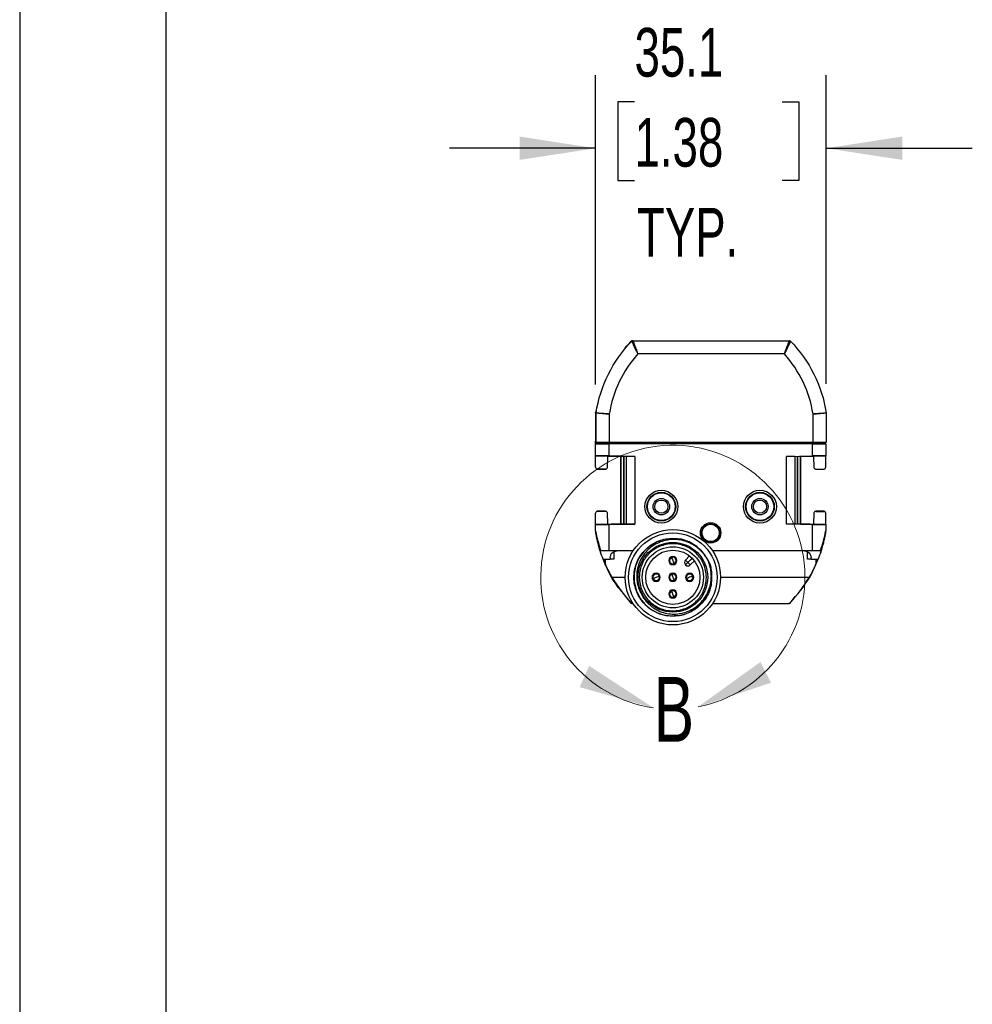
# Model space of a CAD drawing. Header units: millimetres. Extents: x 0 to 1083, y 0 to 756.
# Tile 4 of 10: x 0 to 145, y 269 to 419. Entities that reach past the tile are written whole.
import ezdxf

# ---------------------------------------------------------------- set-up
doc = ezdxf.new("R2010")
doc.units = ezdxf.units.MM
doc.header["$LTSCALE"] = 3.5
doc.layers.add('DIMENSIONS', color=140, linetype='Continuous', lineweight=25)
doc.layers.add('TEXT', color=140, linetype='Continuous', lineweight=25)
doc.styles.add('SLDTEXTSTYLE0', font='TXT', dxfattribs={"width": 0.7})
doc.dimstyles.new('SLDDIMSTYLE3', dxfattribs={"dimtxt": 7.553027, "dimasz": 11.557, "dimexe": 0, "dimexo": 0.0625, "dimgap": 1.888257, "dimtad": 0, "dimtih": 1, "dimtoh": 1, "dimrnd": 1e-09, "dimzin": 12, "dimdsep": 46, "dimtxsty": 'SLDTEXTSTYLE0', "dimsah": 1, "dimcen": 0.09, "dimadec": 0, "dimazin": 3, "dimtfac": 1, "dimtmove": 0, "dimatfit": 0, "dimfxl": 0, "dimfrac": 2, "dimtolj": 1, "dimtzin": 12, "dimarcsym": 0})

# ---------------------------------------------------------------- blocks, each defined once
blk = doc.blocks.new('_D_6')
at = {"layer": 'DIMENSIONS'}
for p, q in [((87.61, 363.38), (87.61, 410.44)), ((122.69, 363.46), (122.69, 410.44)), ((93.54, 406.39), (91.01, 406.39)), ((91.01, 406.39), (91.01, 394.39)), ((115.99, 406.39), (118.53, 406.39)), ((118.53, 406.39), (118.53, 394.39)), ((87.61, 399.32), (65.39, 399.32)), ((122.69, 399.32), (144.92, 399.32)), ((91.01, 394.39), (93.54, 394.39)), ((118.53, 394.39), (115.99, 394.39))]:
    blk.add_line(p, q, dxfattribs=at)
for points in [[(87.61, 399.32), (76.06, 401.1), (76.06, 397.55)], [(122.69, 399.32), (134.25, 397.55), (134.25, 401.1)]]:
    blk.add_solid(points, dxfattribs=at)
at = {"layer": 'DIMENSIONS', "char_height": 7.408, "attachment_point": 1, "style": 'SLDTEXTSTYLE0'}
for s, insert in [('35.1', (93.54, 417.63)), ('1.38', (93.54, 403.93)), ('TYP.', (93.91, 390.24))]:
    blk.add_mtext(s, dxfattribs=dict(at, insert=insert))

msp = doc.modelspace()

# ---------------------------------------------------------------- linework, layer by layer
at = {"color": 7, "linetype": 'Continuous'}
msp.add_line((0.009, 755.659), (0.009, 0.009), dxfattribs=at)
for p, q in [((92.139, 368.917), (92.095, 368.917)), ((93.297, 370.035), (93.269, 370.035)), ((93.297, 370.035), (117.087, 370.035)), ((116.328, 368.035), (94.056, 368.035)), ((87.614, 359.015), (87.614, 358.934)), ((87.692, 358.936), (87.614, 358.934)), ((87.614, 358.934), (87.614, 354.731)), ((87.654, 359.285), (87.655, 359.285)), ((87.692, 354.529), (87.692, 359.016)), ((89.692, 358.88), (89.692, 354.52)), ((120.692, 354.52), (120.692, 358.88)), ((122.692, 359.016), (122.692, 354.529)), ((87.614, 354.731), (87.692, 354.733)), ((87.692, 354.58), (87.614, 354.578)), ((87.614, 354.352), (87.614, 354.578)), ((88.895, 354.374), (87.614, 354.352)), ((87.614, 352.497), (87.614, 354.352)), ((90.777, 354.403), (88.894, 354.37)), ((89.614, 354.352), (92.09, 354.395)), ((89.614, 354.352), (89.614, 352.497)), ((120.692, 354.52), (89.692, 354.52)), ((92.09, 354.395), (90.777, 354.403)), ((90.777, 354.403), (119.452, 354.403)), ((92.09, 354.395), (118.139, 354.395)), ((119.452, 354.403), (118.139, 354.395)), ((118.139, 354.395), (120.614, 354.352)), ((121.334, 354.37), (119.452, 354.403)), ((120.614, 352.497), (120.614, 354.352)), ((122.614, 354.352), (121.334, 354.374)), ((122.614, 354.352), (122.614, 352.497)), ((87.614, 352.497), (92.314, 352.415)), ((87.614, 352.497), (87.614, 352.443)), ((89.364, 352.41), (87.614, 352.443)), ((87.614, 350.766), (87.614, 352.443)), ((89.364, 352.466), (89.364, 352.41)), ((89.364, 352.41), (89.364, 352.41)), ((89.364, 352.41), (89.464, 352.408)), ((89.399, 350.744), (89.464, 352.408)), ((89.464, 352.408), (89.464, 352.43)), ((91.461, 352.43), (89.464, 352.43)), ((93.564, 352.428), (89.614, 352.497)), ((91.46, 342.139), (91.46, 352.43)), ((91.489, 342.14), (91.489, 352.429)), ((91.841, 352.423), (91.841, 342.146)), ((91.963, 342.148), (91.963, 352.421)), ((93.564, 352.428), (92.314, 352.415)), ((92.314, 342.154), (92.314, 352.415)), ((93.564, 352.428), (93.564, 342.141)), ((116.664, 352.428), (120.614, 352.497)), ((117.914, 352.415), (116.664, 352.428)), ((116.664, 342.141), (116.664, 352.428)), ((117.914, 352.415), (122.614, 352.497)), ((117.914, 352.415), (117.914, 342.154)), ((118.266, 352.421), (118.266, 342.148)), ((118.388, 342.146), (118.388, 352.423)), ((118.739, 352.429), (118.739, 342.14)), ((120.764, 352.43), (118.768, 352.43)), ((118.769, 352.43), (118.769, 342.139)), ((120.764, 352.408), (120.764, 352.43)), ((120.864, 352.41), (120.764, 352.408)), ((120.764, 352.408), (120.83, 350.744)), ((120.864, 352.466), (120.864, 352.41)), ((122.614, 352.443), (120.864, 352.41)), ((120.864, 352.41), (120.864, 352.41)), ((122.614, 352.497), (122.614, 352.443)), ((122.614, 350.766), (122.614, 352.443)), ((89.135, 350.503), (87.86, 350.526)), ((87.864, 350.485), (89.114, 350.485)), ((121.094, 350.503), (122.369, 350.526)), ((121.114, 350.485), (122.364, 350.485)), ((87.614, 342.126), (87.614, 343.803)), ((89.135, 344.066), (87.86, 344.044)), ((89.114, 344.085), (87.864, 344.085)), ((89.464, 342.162), (89.399, 343.826)), ((120.83, 343.826), (120.764, 342.162)), ((121.094, 344.066), (122.369, 344.044)), ((122.364, 344.085), (121.114, 344.085)), ((122.614, 342.126), (122.614, 343.803)), ((87.614, 342.126), (89.364, 342.16)), ((92.314, 342.154), (87.614, 342.072)), ((87.614, 342.072), (87.614, 342.126)), ((87.614, 341.054), (87.614, 342.072)), ((89.364, 342.16), (89.464, 342.162)), ((89.364, 342.16), (89.364, 342.16)), ((89.364, 342.103), (89.364, 342.16)), ((89.464, 342.162), (89.464, 342.139)), ((89.464, 342.139), (91.461, 342.139)), ((89.614, 342.072), (93.564, 342.141)), ((89.614, 342.072), (89.614, 338.035)), ((93.564, 342.141), (92.314, 342.154)), ((117.914, 342.154), (116.664, 342.141)), ((120.614, 342.072), (116.664, 342.141)), ((122.614, 342.072), (117.914, 342.154)), ((118.767, 342.139), (120.764, 342.139)), ((120.614, 338.035), (120.614, 342.072)), ((120.864, 342.16), (120.764, 342.162)), ((120.764, 342.162), (120.764, 342.139)), ((120.864, 342.16), (122.614, 342.126)), ((120.864, 342.103), (120.864, 342.16)), ((120.864, 342.16), (120.864, 342.16)), ((122.614, 342.072), (122.614, 342.126)), ((122.614, 342.072), (122.614, 341.054)), ((87.617, 341.016), (87.617, 341.016)), ((87.617, 341.015), (87.617, 341.015)), ((87.617, 341.015), (87.617, 341.015)), ((87.617, 341.015), (87.617, 341.015)), ((122.611, 341.016), (122.611, 341.016)), ((122.611, 341.015), (122.611, 341.015)), ((122.616, 341.054), (122.623, 341.088)), ((89.614, 338.035), (88.436, 338.035)), ((93.318, 338.035), (89.614, 338.035)), ((90.374, 337.914), (90.364, 336.785)), ((101.274, 336.651), (101.906, 337.283)), ((120.614, 338.035), (105.411, 338.035)), ((119.864, 336.785), (119.855, 337.914)), ((121.793, 338.035), (120.614, 338.035)), ((88.765, 336.785), (89.838, 336.785)), ((89.026, 336.248), (88.81, 336.785)), ((89.121, 336.041), (89.114, 336.785)), ((89.84, 337.043), (89.838, 336.785)), ((90.364, 336.785), (89.838, 336.785)), ((98.787, 336.819), (98.902, 336.771)), ((99.826, 336.389), (99.942, 336.341)), ((101.274, 336.651), (101.627, 336.297)), ((101.274, 335.944), (101.627, 336.297)), ((101.274, 335.944), (101.309, 335.908)), ((101.309, 335.908), (101.662, 336.262)), ((101.627, 336.297), (102.281, 336.951)), ((101.627, 336.297), (101.662, 336.262)), ((101.662, 336.262), (102.316, 336.916)), ((101.662, 336.262), (102.016, 335.908)), ((102.016, 335.908), (102.644, 336.536)), ((120.391, 336.785), (119.864, 336.785)), ((120.391, 336.785), (120.388, 337.043)), ((120.391, 336.785), (121.464, 336.785)), ((121.114, 336.785), (121.108, 336.041)), ((121.202, 336.25), (121.418, 336.785)), ((93.514, 334.96), (93.589, 335.244)), ((97.01, 334.497), (97.058, 334.612)), ((98.787, 334.274), (98.902, 334.226)), ((102.149, 334.612), (102.101, 334.497)), ((90.098, 334.035), (92.114, 334.035)), ((96.58, 333.457), (96.628, 333.573)), ((99.826, 333.843), (99.942, 333.796)), ((101.719, 333.573), (101.671, 333.457)), ((106.614, 334.035), (120.131, 334.035)), ((98.902, 331.68), (98.787, 331.728)), ((99.942, 331.25), (99.826, 331.298)), ((93.04, 330.11), (92.229, 331.085)), ((93.041, 330.11), (92.26, 331.077)), ((93.04, 330.11), (93.041, 330.11)), ((93.041, 330.11), (93.041, 330.11)), ((93.22, 330.035), (93.318, 330.035)), ((93.22, 330.035), (93.22, 330.035)), ((105.411, 330.035), (117.009, 330.035)), ((105.428, 330.06), (116.878, 330.06)), ((117.024, 330.035), (117.024, 330.035)), ((117.188, 330.11), (117.994, 331.126)), ((117.188, 330.11), (117.842, 330.894)), ((117.188, 330.11), (117.188, 330.11)), ((117.188, 330.11), (117.188, 330.11))]:
    msp.add_line(p, q)
at = {"flags": 128}
for points in [[(87.617, 341.016), (87.617, 341.016), (87.617, 341.016)], [(104.271, 337.195), (104.002, 337.722), (103.017, 338.697), (101.842, 339.413), (100.674, 339.811), (99.386, 339.959), (97.989, 339.795), (96.841, 339.391), (95.935, 338.863), (94.929, 337.964), (94.203, 336.94), (93.693, 335.735), (93.47, 334.617), (93.482, 333.327), (93.812, 331.975), (94.411, 330.792), (95.129, 329.894), (96.075, 329.107), (97.312, 328.479), (98.498, 328.177), (100.648, 328.251), (101.107, 328.372), (102.174, 328.821), (103.204, 329.529), (104.003, 330.353), (104.745, 331.553), (105.157, 332.799), (105.285, 333.952), (105.162, 335.246), (104.765, 336.471), (104.765, 336.471)], [(122.016, 338.386), (122.036, 338.452), (122.056, 338.523)]]:
    msp.add_lwpolyline(points, dxfattribs=at)
for centre, radius in [((97.614, 344.785), 2.5), ((97.614, 344.785), 2.185), ((97.614, 344.785), 2.098), ((112.614, 344.785), 2.5), ((112.614, 344.785), 2.185), ((112.614, 344.785), 2.098), ((97.614, 344.785), 1.25), ((97.614, 344.785), 1.007), ((112.614, 344.785), 1.25), ((112.614, 344.785), 1.006), ((105.114, 340.785), 1.55), ((105.114, 340.785), 1.37), ((105.114, 340.785), 1.314), ((99.364, 334.035), 7.25), ((99.364, 334.035), 6.75), ((99.364, 334.035), 5.3), ((99.364, 334.035), 4.65), ((99.364, 334.035), 4.125)]:
    msp.add_circle(centre, radius)
for centre, radius, start, end in [((93.269, 369.785), 0.25, 90, 135.58877), ((93.297, 369.785), 0.25, 90, 135.76896), ((117.087, 369.785), 0.25, 44.23104, 90), ((107.445, 356.034), 17.98, 138.13043, 170.89124), ((102.938, 356.034), 17.98, 9.10876, 41.86957), ((87.864, 359.015), 0.25, 171.11111, 180), ((87.942, 359.016), 0.25, 171.35095, 180), ((99.364, 336.58), 0.625, 337.52267, 157.52267), ((89.621, 336.046), 0.5, 180.5, 204.41421), ((107.377, 344.106), 20, 204.41421, 210.23553), ((99.364, 336.58), 0.625, 157.52267, 337.52267), ((99.364, 336.58), 0.5, 157.52267, 292.52267), ((99.364, 336.58), 0.5, 112.52267, 157.52267), ((99.364, 336.58), 0.5, 337.52267, 112.52267), ((99.364, 336.58), 0.5, 292.52267, 337.52267), ((101.627, 336.297), 0.5, 135, 225), ((101.662, 336.262), 0.5, 225, 315), ((102.852, 344.106), 20, 329.76447, 335.58579), ((120.608, 336.046), 0.5, 335.58579, 359.5), ((96.819, 334.035), 0.625, 67.52267, 247.52267), ((96.819, 334.035), 0.5, 67.52267, 202.52267), ((96.819, 334.035), 0.625, 247.52267, 67.52267), ((96.819, 334.035), 0.5, 247.52267, 22.52267), ((96.819, 334.035), 0.5, 22.52267, 67.52267), ((99.364, 334.035), 0.625, 157.52267, 337.52267), ((99.364, 334.035), 0.625, 337.52267, 157.52267), ((99.364, 334.035), 0.5, 157.52267, 292.52267), ((99.364, 334.035), 0.5, 112.52267, 157.52267), ((99.364, 334.035), 0.5, 337.52267, 112.52267), ((101.91, 334.035), 0.625, 67.52267, 247.52267), ((101.91, 334.035), 0.5, 67.52267, 202.52267), ((101.91, 334.035), 0.625, 247.52267, 67.52267), ((101.91, 334.035), 0.5, 247.52267, 22.52267), ((101.91, 334.035), 0.5, 22.52267, 67.52267), ((107.377, 344.106), 20, 210.23553, 224.00114), ((96.819, 334.035), 0.5, 202.52267, 247.52267), ((99.364, 334.035), 0.5, 292.52267, 337.52267), ((101.91, 334.035), 0.5, 202.52267, 247.52267), ((102.852, 344.106), 20, 315.99886, 329.76447), ((99.364, 331.489), 0.625, 157.52267, 337.52267), ((99.364, 331.489), 0.625, 337.52267, 157.52267), ((99.364, 331.489), 0.5, 157.52267, 292.52267), ((99.364, 331.489), 0.5, 112.52267, 157.52267), ((99.364, 331.489), 0.5, 337.52267, 112.52267), ((99.364, 331.489), 0.5, 292.52267, 337.52267), ((93.35, 330.56), 0.5, 224.00114, 270), ((116.878, 330.56), 0.5, 270, 315.99886)]:
    msp.add_arc(centre, radius, start, end)
at = {"color": 7, "linetype": 'Continuous', "lineweight": 18}
msp.add_arc((99.364, 334.035), 20.094, 281.00755, 261.60515, dxfattribs=at)
for points, knots in [([(87.695, 359.053), (88.005, 361.093), (88.634, 363.084), (90.471, 366.778), (91.679, 368.481), (93.118, 369.959)], [0, 0, 0, 0, 0.5, 0.5, 1, 1, 1, 1]), ([(93.22, 370.035), (93.203, 370.034), (93.17, 370.032), (93.122, 370.016), (93.077, 369.993), (93.053, 369.97), (93.04, 369.959)], [0, 0, 0, 0, 0.2485922, 0.4986327, 0.7485973, 1, 1, 1, 1]), ([(94.056, 368.035), (94.032, 368.081), (93.986, 368.173), (93.917, 368.307), (93.851, 368.436), (93.789, 368.558), (93.731, 368.672), (93.678, 368.779), (93.629, 368.877), (93.586, 368.967), (93.547, 369.049), (93.513, 369.122), (93.483, 369.186), (93.457, 369.243), (93.435, 369.292), (93.416, 369.333), (93.374, 369.422), (93.311, 369.551), (93.238, 369.7), (93.182, 369.817), (93.144, 369.899), (93.122, 369.95), (93.119, 369.956), (93.118, 369.959)], [0, 0, 0, 0, 0.0480714, 0.0947785, 0.1398864, 0.1831774, 0.2244544, 0.2635433, 0.300294, 0.3345805, 0.3662994, 0.3953688, 0.4217253, 0.4453224, 0.466127, 0.4841178, 0.4992829, 0.5873106, 0.674317, 0.7596388, 0.8426715, 0.922914, 1, 1, 1, 1]), ([(93.297, 370.035), (93.297, 370.034), (93.298, 370.032), (93.304, 370.016), (93.313, 369.992), (93.327, 369.956), (93.344, 369.911), (93.364, 369.855), (93.389, 369.789), (93.417, 369.712), (93.449, 369.625), (93.485, 369.529), (93.526, 369.419), (93.574, 369.293), (93.632, 369.143), (93.698, 368.969), (93.774, 368.77), (93.86, 368.546), (93.954, 368.298), (94.021, 368.124), (94.056, 368.035)], [0, 0, 0, 0, 0.0429209, 0.0862815, 0.1301118, 0.1744409, 0.2192971, 0.2647075, 0.3106983, 0.3572946, 0.4045208, 0.4524002, 0.500955, 0.554874, 0.6145529, 0.6800154, 0.7512794, 0.8283584, 0.9112626, 1, 1, 1, 1]), ([(116.328, 368.035), (116.347, 368.084), (116.384, 368.18), (116.438, 368.321), (116.49, 368.456), (116.539, 368.585), (116.585, 368.706), (116.629, 368.821), (116.669, 368.928), (116.708, 369.028), (116.743, 369.12), (116.776, 369.205), (116.806, 369.284), (116.834, 369.356), (116.876, 369.469), (116.93, 369.612), (116.987, 369.767), (117.031, 369.888), (117.063, 369.972), (117.083, 370.025), (117.085, 370.031), (117.087, 370.035)], [0, 0, 0, 0, 0.04846916, 0.09525484, 0.14035822, 0.18378063, 0.22552358, 0.26558876, 0.30397811, 0.34069382, 0.37573843, 0.40911485, 0.44082646, 0.47087723, 0.49927181, 0.58765456, 0.67386113, 0.75803713, 0.84033894, 0.92093385, 1, 1, 1, 1]), ([(117.266, 369.959), (117.265, 369.958), (117.265, 369.956), (117.258, 369.942), (117.248, 369.918), (117.232, 369.884), (117.212, 369.84), (117.186, 369.786), (117.155, 369.721), (117.119, 369.647), (117.079, 369.563), (117.034, 369.47), (116.984, 369.368), (116.929, 369.251), (116.863, 369.113), (116.782, 368.946), (116.686, 368.752), (116.576, 368.532), (116.454, 368.291), (116.37, 368.121), (116.328, 368.035)], [0, 0, 0, 0, 0.04160787, 0.08420032, 0.12773551, 0.17215782, 0.21739865, 0.26337754, 0.31000369, 0.35717787, 0.40479451, 0.45274417, 0.50091601, 0.55032687, 0.60800932, 0.67360346, 0.74653241, 0.82597858, 0.91088614, 1, 1, 1, 1]), ([(117.266, 369.959), (118.705, 368.481), (119.912, 366.778), (121.75, 363.084), (122.379, 361.093), (122.689, 359.053)], [0, 0, 0, 0, 0.5, 0.5, 1, 1, 1, 1]), ([(87.617, 359.053), (87.618, 359.06), (87.62, 359.075), (87.625, 359.106), (87.632, 359.151), (87.642, 359.211), (87.65, 359.26), (87.654, 359.285)], [0, 0, 0, 0, 0.1670008, 0.3310599, 0.4988984, 0.7491502, 1, 1, 1, 1]), ([(89.692, 358.88), (89.647, 358.883), (89.559, 358.89), (89.427, 358.898), (89.299, 358.907), (89.174, 358.915), (89.052, 358.923), (88.935, 358.931), (88.823, 358.938), (88.716, 358.945), (88.613, 358.951), (88.516, 358.958), (88.425, 358.964), (88.339, 358.969), (88.258, 358.975), (88.184, 358.98), (88.115, 358.984), (88.051, 358.989), (87.994, 358.993), (87.942, 358.996), (87.895, 359), (87.853, 359.003), (87.817, 359.005), (87.786, 359.008), (87.76, 359.01), (87.738, 359.012), (87.72, 359.013), (87.707, 359.014), (87.698, 359.015), (87.693, 359.016), (87.692, 359.016), (87.692, 359.016)], [0, 0, 0, 0, 0.0426502, 0.0847158, 0.1261971, 0.167094, 0.2074066, 0.2471351, 0.2862796, 0.3248402, 0.3628169, 0.40021, 0.4370195, 0.4732456, 0.5088884, 0.5439481, 0.5784248, 0.6123187, 0.6456299, 0.6783588, 0.7105053, 0.7420699, 0.7730526, 0.8034537, 0.8332735, 0.8625122, 0.8911701, 0.9192475, 0.9467447, 0.9736621, 1, 1, 1, 1]), ([(87.695, 359.053), (87.696, 359.053), (87.698, 359.053), (87.716, 359.053), (87.75, 359.052), (87.802, 359.049), (87.877, 359.044), (87.978, 359.037), (88.106, 359.027), (88.264, 359.013), (88.451, 358.996), (88.666, 358.976), (88.903, 358.954), (89.158, 358.93), (89.423, 358.905), (89.602, 358.888), (89.692, 358.88)], [0, 0, 0, 0, 0.0458774, 0.0961179, 0.1508768, 0.210254, 0.2742714, 0.3428481, 0.4157762, 0.4927006, 0.5731083, 0.6563298, 0.7415582, 0.8278849, 0.91435, 1, 1, 1, 1]), ([(120.692, 358.88), (120.74, 358.885), (120.836, 358.893), (120.98, 358.907), (121.124, 358.92), (121.265, 358.933), (121.403, 358.946), (121.536, 358.959), (121.664, 358.971), (121.786, 358.983), (121.9, 358.993), (122.007, 359.003), (122.105, 359.012), (122.195, 359.02), (122.276, 359.026), (122.349, 359.032), (122.414, 359.037), (122.47, 359.042), (122.519, 359.045), (122.56, 359.048), (122.594, 359.05), (122.623, 359.051), (122.645, 359.052), (122.662, 359.053), (122.675, 359.053), (122.683, 359.053), (122.688, 359.053), (122.689, 359.053), (122.689, 359.053)], [0, 0, 0, 0, 0.0459656, 0.0922919, 0.1388351, 0.1854464, 0.2319744, 0.278268, 0.324179, 0.3695648, 0.4142904, 0.4582308, 0.5012723, 0.5433138, 0.5842674, 0.6240588, 0.662627, 0.6999243, 0.7359153, 0.7705757, 0.8038922, 0.8358602, 0.8664838, 0.8957737, 0.9237467, 0.9504245, 0.9758327, 1, 1, 1, 1]), ([(122.692, 359.016), (122.691, 359.016), (122.689, 359.015), (122.672, 359.014), (122.645, 359.012), (122.604, 359.008), (122.549, 359.004), (122.479, 358.999), (122.394, 358.993), (122.293, 358.986), (122.175, 358.978), (122.04, 358.969), (121.89, 358.959), (121.723, 358.948), (121.541, 358.937), (121.345, 358.924), (121.136, 358.91), (120.917, 358.896), (120.768, 358.886), (120.692, 358.88)], [0, 0, 0, 0, 0.0452818, 0.0922506, 0.1409079, 0.1912551, 0.2432936, 0.2970246, 0.352449, 0.4095678, 0.4683818, 0.5288918, 0.5910985, 0.6550025, 0.7206044, 0.7879047, 0.8569037, 0.9276021, 1, 1, 1, 1]), ([(87.614, 354.578), (87.614, 354.579), (87.614, 354.592), (87.614, 354.645), (87.614, 354.685), (87.614, 354.731)], [0, 0, 0, 0, 0.5, 0.5, 1, 1, 1, 1]), ([(87.614, 354.352), (87.614, 354.348), (87.657, 354.344), (87.852, 354.339), (88.005, 354.337), (88.395, 354.337), (88.632, 354.339), (89.124, 354.344), (89.379, 354.348), (89.614, 354.352)], [0, 0, 0, 0, 0.25, 0.25, 0.5, 0.5, 0.75, 0.75, 1, 1, 1, 1]), ([(89.692, 354.52), (89.456, 354.52), (89.202, 354.52), (88.709, 354.521), (88.473, 354.522), (88.082, 354.523), (87.93, 354.524), (87.735, 354.527), (87.692, 354.528), (87.692, 354.529)], [0, 0, 0, 0, 0.25, 0.25, 0.5, 0.5, 0.75, 0.75, 1, 1, 1, 1]), ([(120.614, 354.352), (120.85, 354.348), (121.104, 354.344), (121.597, 354.339), (121.833, 354.337), (122.224, 354.337), (122.376, 354.339), (122.571, 354.344), (122.614, 354.348), (122.614, 354.352)], [0, 0, 0, 0, 0.25, 0.25, 0.5, 0.5, 0.75, 0.75, 1, 1, 1, 1]), ([(122.692, 354.529), (122.692, 354.528), (122.649, 354.527), (122.454, 354.524), (122.301, 354.523), (121.911, 354.522), (121.674, 354.521), (121.182, 354.52), (120.927, 354.52), (120.692, 354.52)], [0, 0, 0, 0, 0.25, 0.25, 0.5, 0.5, 0.75, 0.75, 1, 1, 1, 1]), ([(89.614, 352.497), (89.379, 352.501), (89.124, 352.505), (88.632, 352.51), (88.395, 352.511), (88.005, 352.511), (87.852, 352.51), (87.657, 352.505), (87.614, 352.501), (87.614, 352.497)], [0, 0, 0, 0, 0.25, 0.25, 0.5, 0.5, 0.75, 0.75, 1, 1, 1, 1]), ([(122.614, 352.497), (122.614, 352.501), (122.571, 352.505), (122.376, 352.51), (122.224, 352.511), (121.833, 352.511), (121.597, 352.51), (121.104, 352.505), (120.85, 352.501), (120.614, 352.497)], [0, 0, 0, 0, 0.25, 0.25, 0.5, 0.5, 0.75, 0.75, 1, 1, 1, 1]), ([(87.614, 350.766), (87.614, 350.71), (87.638, 350.645), (87.71, 350.574), (87.739, 350.556), (87.799, 350.532), (87.831, 350.526), (87.86, 350.526)], [0, 0, 0, 0, 0.5, 0.5, 0.75, 0.75, 1, 1, 1, 1]), ([(89.135, 350.503), (89.165, 350.503), (89.197, 350.507), (89.261, 350.53), (89.291, 350.549), (89.369, 350.619), (89.397, 350.686), (89.399, 350.744)], [0, 0, 0, 0, 0.25, 0.25, 0.5, 0.5, 1, 1, 1, 1]), ([(120.83, 350.744), (120.832, 350.686), (120.86, 350.619), (120.937, 350.549), (120.968, 350.53), (121.032, 350.507), (121.064, 350.503), (121.094, 350.503)], [0, 0, 0, 0, 0.5, 0.5, 0.75, 0.75, 1, 1, 1, 1]), ([(122.369, 350.526), (122.398, 350.526), (122.429, 350.532), (122.49, 350.556), (122.519, 350.574), (122.59, 350.645), (122.614, 350.71), (122.614, 350.766)], [0, 0, 0, 0, 0.25, 0.25, 0.5, 0.5, 1, 1, 1, 1]), ([(87.86, 344.044), (87.831, 344.043), (87.799, 344.038), (87.739, 344.013), (87.71, 343.995), (87.638, 343.925), (87.614, 343.859), (87.614, 343.803)], [0, 0, 0, 0, 0.25, 0.25, 0.5, 0.5, 1, 1, 1, 1]), ([(89.399, 343.826), (89.397, 343.883), (89.369, 343.95), (89.291, 344.021), (89.261, 344.039), (89.197, 344.062), (89.165, 344.066), (89.135, 344.066)], [0, 0, 0, 0, 0.5, 0.5, 0.75, 0.75, 1, 1, 1, 1]), ([(121.094, 344.066), (121.064, 344.066), (121.032, 344.062), (120.968, 344.039), (120.937, 344.021), (120.86, 343.95), (120.832, 343.883), (120.83, 343.826)], [0, 0, 0, 0, 0.25, 0.25, 0.5, 0.5, 1, 1, 1, 1]), ([(122.614, 343.803), (122.614, 343.859), (122.59, 343.925), (122.519, 343.995), (122.49, 344.013), (122.429, 344.038), (122.398, 344.043), (122.369, 344.044)], [0, 0, 0, 0, 0.5, 0.5, 0.75, 0.75, 1, 1, 1, 1]), ([(87.614, 342.072), (87.614, 342.068), (87.657, 342.064), (87.852, 342.059), (88.005, 342.058), (88.395, 342.058), (88.632, 342.059), (89.124, 342.064), (89.379, 342.068), (89.614, 342.072)], [0, 0, 0, 0, 0.25, 0.25, 0.5, 0.5, 0.75, 0.75, 1, 1, 1, 1]), ([(120.614, 342.072), (120.85, 342.068), (121.104, 342.064), (121.597, 342.059), (121.833, 342.058), (122.224, 342.058), (122.376, 342.059), (122.571, 342.064), (122.614, 342.068), (122.614, 342.072)], [0, 0, 0, 0, 0.25, 0.25, 0.5, 0.5, 0.75, 0.75, 1, 1, 1, 1]), ([(87.614, 341.054), (87.615, 341.053), (87.615, 341.051), (87.617, 341.035), (87.621, 341.011), (87.626, 340.978), (87.633, 340.934), (87.643, 340.882), (87.654, 340.82), (87.668, 340.748), (87.684, 340.667), (87.703, 340.577), (87.724, 340.477), (87.748, 340.368), (87.775, 340.249), (87.806, 340.121), (87.84, 339.983), (87.877, 339.836), (87.924, 339.654), (87.991, 339.402), (88.093, 339.047), (88.241, 338.578), (88.367, 338.228), (88.436, 338.035)], [0, 0, 0, 0, 0.0142645, 0.0294566, 0.045955, 0.0640565, 0.0839866, 0.1059143, 0.1299666, 0.1562396, 0.1848072, 0.2157267, 0.2490433, 0.2847931, 0.3230053, 0.3637039, 0.4069086, 0.4526359, 0.5008999, 0.5749122, 0.6827642, 0.8244604, 1, 1, 1, 1]), ([(88.321, 338.035), (88.285, 338.148), (88.215, 338.372), (88.12, 338.703), (88.032, 339.025), (87.953, 339.336), (87.884, 339.627), (87.825, 339.893), (87.776, 340.127), (87.736, 340.334), (87.702, 340.513), (87.675, 340.666), (87.654, 340.791), (87.637, 340.889), (87.626, 340.96), (87.619, 341.006), (87.618, 341.012), (87.617, 341.015)], [0, 0, 0, 0, 0.1055488, 0.208144, 0.3078375, 0.4046903, 0.4987708, 0.5809011, 0.6552055, 0.7218104, 0.7808768, 0.8326198, 0.8773419, 0.9154937, 0.9477825, 0.9753526, 1, 1, 1, 1]), ([(121.793, 338.035), (121.829, 338.136), (121.9, 338.329), (121.994, 338.606), (122.075, 338.854), (122.142, 339.073), (122.199, 339.265), (122.244, 339.429), (122.281, 339.565), (122.332, 339.757), (122.394, 339.999), (122.461, 340.283), (122.513, 340.52), (122.55, 340.702), (122.576, 340.836), (122.594, 340.932), (122.606, 341), (122.613, 341.045), (122.614, 341.051), (122.614, 341.054)], [0, 0, 0, 0, 0.09181704, 0.17521419, 0.25019153, 0.31674923, 0.37488763, 0.42460728, 0.46590915, 0.49879504, 0.60099424, 0.69026574, 0.76678001, 0.83080957, 0.87508596, 0.91336088, 0.94622978, 0.97463019, 1, 1, 1, 1]), ([(122.611, 341.015), (122.611, 341.014), (122.611, 341.012), (122.609, 340.997), (122.605, 340.973), (122.599, 340.939), (122.592, 340.895), (122.584, 340.843), (122.573, 340.78), (122.561, 340.709), (122.547, 340.627), (122.531, 340.537), (122.512, 340.437), (122.491, 340.327), (122.468, 340.208), (122.442, 340.079), (122.413, 339.941), (122.381, 339.794), (122.33, 339.567), (122.257, 339.258), (122.154, 338.865), (122.039, 338.455), (121.952, 338.176), (121.908, 338.035)], [0, 0, 0, 0, 0.014296, 0.0292835, 0.0454198, 0.0630743, 0.0825309, 0.1040037, 0.1276534, 0.1536018, 0.1819427, 0.2127497, 0.2460817, 0.2819867, 0.3205045, 0.3616688, 0.4055089, 0.4520502, 0.5013153, 0.6191049, 0.7414, 0.8683286, 1, 1, 1, 1]), ([(121.915, 338.057), (122.063, 338.557), (122.352, 339.531), (122.525, 340.531), (122.609, 341.016)], [0, 0, 0, 0, 0.5143963, 1, 1, 1, 1]), ([(88.393, 337.82), (88.366, 337.884), (88.188, 338.311), (88.113, 338.77), (88.048, 339.16)], [0, 0, 0, 0, 0.1507764, 1, 1, 1, 1]), ([(104.454, 336.99), (104.504, 336.929), (104.99, 336.337), (105.242, 335.146), (105.337, 332.853), (104.477, 330.785), (102.972, 329.174), (101.624, 328.512), (100.211, 328.122), (98.8, 328.025), (97.362, 328.418), (96.042, 329.061), (94.761, 330.092), (93.635, 332.041), (93.308, 334.272), (93.808, 336.47), (95.084, 338.325), (96.943, 339.597), (99.136, 340.089), (100.751, 339.851), (101.778, 339.455), (102.436, 339.125), (103.56, 338.352), (104.185, 337.425), (104.601, 336.806)], [0, 0, 0, 0, 0.00628971, 0.06064832, 0.11943693, 0.1780102, 0.23669325, 0.29194129, 0.29535964, 0.35397253, 0.40203621, 0.41280543, 0.47138032, 0.53016335, 0.58891039, 0.64758609, 0.70633725, 0.76491955, 0.82357662, 0.88220543, 0.89218766, 0.91159795, 0.94105383, 1, 1, 1, 1]), ([(104.601, 336.806), (104.564, 336.87), (104.49, 336.997), (104.37, 337.183), (104.243, 337.365), (104.109, 337.542), (103.898, 337.799), (103.596, 338.123), (103.183, 338.491), (102.738, 338.818), (102.11, 339.197), (101.263, 339.558), (100.181, 339.781), (99.075, 339.797), (97.984, 339.609), (96.949, 339.217), (96.015, 338.625), (95.212, 337.865), (94.566, 336.963), (94.11, 335.948), (93.909, 335.042), (93.858, 334.308), (93.875, 333.756), (93.946, 333.209), (94.057, 332.731), (94.19, 332.322), (94.327, 331.979), (94.437, 331.759), (94.492, 331.649)], [0, 0, 0, 0, 0.0125342, 0.0250753, 0.0376419, 0.0502524, 0.0629248, 0.0942054, 0.125578, 0.1568418, 0.1880181, 0.2502015, 0.3124531, 0.3749064, 0.437374, 0.4997074, 0.5619711, 0.624302, 0.6867793, 0.7495642, 0.8123018, 0.8435076, 0.8747521, 0.9059942, 0.937181, 0.9581881, 0.9790948, 1, 1, 1, 1]), ([(102.971, 330.428), (103.021, 330.48), (103.121, 330.582), (103.262, 330.743), (103.397, 330.909), (103.524, 331.079), (103.643, 331.255), (103.755, 331.436), (103.86, 331.622), (103.957, 331.813), (104.088, 332.099), (104.234, 332.489), (104.365, 332.991), (104.446, 333.508), (104.482, 334.209), (104.392, 335.08), (104.081, 336.061), (103.602, 336.926), (102.991, 337.661), (102.256, 338.272), (101.391, 338.751), (100.41, 339.063), (99.364, 339.171), (98.49, 339.08), (97.819, 338.904), (97.342, 338.725), (96.891, 338.504), (96.522, 338.276), (96.222, 338.055), (95.982, 337.857), (95.833, 337.713), (95.758, 337.641)], [0, 0, 0, 0, 0.0134532, 0.0268248, 0.0401379, 0.0534162, 0.0666834, 0.0799633, 0.0932797, 0.1066561, 0.1201157, 0.1522793, 0.1844757, 0.2173237, 0.2502052, 0.3158468, 0.3801243, 0.4418363, 0.5000608, 0.5582852, 0.6199972, 0.6842748, 0.7499163, 0.8155579, 0.8477215, 0.8799179, 0.910794, 0.9417029, 0.96114, 0.9805482, 1, 1, 1, 1]), ([(89.84, 337.043), (89.841, 337.161), (89.864, 337.287), (89.962, 337.531), (90.039, 337.648), (90.234, 337.841), (90.352, 337.917), (90.597, 338.013), (90.723, 338.035), (90.84, 338.035)], [0, 0, 0, 0, 0.25, 0.25, 0.5, 0.5, 0.75, 0.75, 1, 1, 1, 1]), ([(95.758, 337.641), (95.708, 337.59), (95.608, 337.487), (95.467, 337.326), (95.332, 337.161), (95.205, 336.99), (95.086, 336.814), (94.974, 336.633), (94.869, 336.447), (94.772, 336.256), (94.641, 335.97), (94.495, 335.581), (94.363, 335.078), (94.282, 334.561), (94.246, 333.86), (94.336, 332.989), (94.648, 332.008), (95.127, 331.143), (95.738, 330.408), (96.473, 329.797), (97.338, 329.318), (98.319, 329.007), (99.364, 328.898), (100.238, 328.989), (100.91, 329.165), (101.387, 329.344), (101.838, 329.565), (102.207, 329.794), (102.507, 330.014), (102.747, 330.212), (102.896, 330.356), (102.971, 330.428)], [0, 0, 0, 0, 0.0134532, 0.0268248, 0.0401379, 0.0534162, 0.0666834, 0.0799633, 0.0932797, 0.1066561, 0.1201157, 0.1522793, 0.1844757, 0.2173237, 0.2502052, 0.3158468, 0.3801243, 0.4418363, 0.5000608, 0.5582852, 0.6199972, 0.6842748, 0.7499163, 0.8155579, 0.8477215, 0.8799179, 0.910794, 0.9417029, 0.96114, 0.9805482, 1, 1, 1, 1]), ([(119.388, 338.035), (119.506, 338.035), (119.632, 338.013), (119.877, 337.917), (119.995, 337.841), (120.19, 337.648), (120.266, 337.531), (120.365, 337.287), (120.387, 337.161), (120.388, 337.043)], [0, 0, 0, 0, 0.25, 0.25, 0.5, 0.5, 0.75, 0.75, 1, 1, 1, 1]), ([(121.835, 337.819), (121.864, 337.886), (121.936, 338.048), (121.968, 338.221), (121.986, 338.322)], [0, 0, 0, 0, 0.4182177, 1, 1, 1, 1]), ([(91.423, 332.114), (91.189, 332.393), (90.028, 333.772), (89.321, 335.448), (88.757, 336.785)], [0, 0, 0, 0, 0.2022267, 1, 1, 1, 1]), ([(94.492, 331.649), (94.523, 331.583), (94.586, 331.449), (94.69, 331.254), (94.802, 331.063), (94.923, 330.876), (95.114, 330.604), (95.394, 330.26), (95.783, 329.868), (96.209, 329.516), (96.819, 329.107), (97.652, 328.711), (98.727, 328.452), (99.832, 328.407), (100.928, 328.572), (101.975, 328.947), (102.924, 329.525), (103.742, 330.272), (104.405, 331.156), (104.891, 332.148), (105.126, 333.038), (105.213, 333.766), (105.227, 334.318), (105.19, 334.87), (105.111, 335.356), (105.01, 335.775), (104.901, 336.129), (104.81, 336.357), (104.765, 336.471)], [0, 0, 0, 0, 0.0125187, 0.0250473, 0.0376075, 0.050221, 0.0629091, 0.0941507, 0.1255446, 0.1568094, 0.1880289, 0.2503084, 0.3125571, 0.3749081, 0.4374104, 0.5001171, 0.5627814, 0.625222, 0.6875487, 0.7497863, 0.8120202, 0.8431682, 0.8744601, 0.9057904, 0.9370943, 0.9581546, 0.9790948, 1, 1, 1, 1]), ([(99.173, 337.042), (99.173, 337.042), (99.193, 336.992), (99.264, 336.821), (99.314, 336.701), (99.364, 336.58)], [0, 0, 0, 0, 0.5, 0.5, 1, 1, 1, 1]), ([(99.364, 336.58), (99.415, 336.459), (99.464, 336.339), (99.535, 336.168), (99.556, 336.118), (99.556, 336.118)], [0, 0, 0, 0, 0.5, 0.5, 1, 1, 1, 1]), ([(104.765, 336.471), (104.739, 336.528), (104.687, 336.641), (104.63, 336.751), (104.601, 336.806)], [0, 0, 0, 0, 0.5000001, 1, 1, 1, 1]), ([(119.027, 332.427), (119.247, 332.693), (120.315, 333.983), (120.96, 335.545), (121.472, 336.785)], [0, 0, 0, 0, 0.2062861, 1, 1, 1, 1]), ([(96.819, 334.035), (96.94, 334.085), (97.06, 334.135), (97.231, 334.206), (97.281, 334.226), (97.281, 334.226)], [0, 0, 0, 0, 0.5, 0.5, 1, 1, 1, 1]), ([(99.173, 334.496), (99.173, 334.496), (99.193, 334.447), (99.264, 334.276), (99.314, 334.156), (99.364, 334.035)], [0, 0, 0, 0, 0.5, 0.5, 1, 1, 1, 1]), ([(102.372, 334.226), (102.372, 334.226), (102.322, 334.206), (102.151, 334.135), (102.031, 334.085), (101.91, 334.035)], [0, 0, 0, 0, 0.5, 0.5, 1, 1, 1, 1]), ([(91.362, 332.127), (91.255, 332.244), (91.072, 332.444), (90.941, 332.681), (90.887, 332.779)], [0, 0, 0, 0, 0.5877211, 1, 1, 1, 1]), ([(96.357, 333.843), (96.357, 333.843), (96.407, 333.864), (96.578, 333.935), (96.698, 333.984), (96.819, 334.035)], [0, 0, 0, 0, 0.5, 0.5, 1, 1, 1, 1]), ([(99.364, 334.035), (99.415, 333.914), (99.464, 333.794), (99.535, 333.623), (99.556, 333.573), (99.556, 333.573)], [0, 0, 0, 0, 0.5, 0.5, 1, 1, 1, 1]), ([(101.91, 334.035), (101.789, 333.984), (101.669, 333.935), (101.498, 333.864), (101.448, 333.843), (101.448, 333.843)], [0, 0, 0, 0, 0.5, 0.5, 1, 1, 1, 1]), ([(118.847, 332.1), (118.955, 332.22), (119.188, 332.481), (119.355, 332.788), (119.445, 332.954)], [0, 0, 0, 0, 0.4622205, 1, 1, 1, 1]), ([(91.842, 331.51), (91.808, 331.552), (91.74, 331.636), (91.645, 331.757), (91.553, 331.874), (91.496, 331.949), (91.468, 331.986)], [0, 0, 0, 0, 0.25717525, 0.50938054, 0.75689157, 1, 1, 1, 1]), ([(99.364, 331.489), (99.314, 331.61), (99.264, 331.73), (99.193, 331.901), (99.173, 331.951), (99.173, 331.951)], [0, 0, 0, 0, 0.5, 0.5, 1, 1, 1, 1]), ([(99.556, 331.027), (99.556, 331.027), (99.535, 331.077), (99.464, 331.248), (99.415, 331.368), (99.364, 331.489)], [0, 0, 0, 0, 0.5, 0.5, 1, 1, 1, 1]), ([(93.22, 330.035), (93.203, 330.036), (93.17, 330.038), (93.122, 330.053), (93.077, 330.076), (93.053, 330.099), (93.04, 330.11)], [0, 0, 0, 0, 0.2469057, 0.498614, 0.7502229, 1, 1, 1, 1]), ([(103.747, 330.048), (103.784, 330.089), (103.885, 330.203), (104.041, 330.387), (104.141, 330.544), (104.189, 330.618)], [0, 0, 0, 0, 0.2298388, 0.6344822, 1, 1, 1, 1]), ([(117.009, 330.035), (117.025, 330.036), (117.059, 330.037), (117.106, 330.053), (117.151, 330.076), (117.176, 330.099), (117.188, 330.11)], [0, 0, 0, 0, 0.24852694, 0.49856856, 0.74854202, 1, 1, 1, 1]), ([(117.188, 330.11), (117.176, 330.099), (117.152, 330.077), (117.107, 330.053), (117.059, 330.037), (117.026, 330.036), (117.009, 330.035)], [0, 0, 0, 0, 0.2469087, 0.4986176, 0.7502266, 1, 1, 1, 1])]:
    msp.add_open_spline(points, degree=3, knots=knots)
for points in [[(92.095, 368.917), (92.398, 369.275), (92.713, 369.623), (93.04, 369.959)], [(122.692, 359.016), (122.692, 359.028), (122.691, 359.041), (122.689, 359.053)], [(87.614, 341.054), (87.614, 341.041), (87.615, 341.028), (87.617, 341.015)], [(87.615, 341.035), (87.616, 341.028), (87.616, 341.022), (87.617, 341.016)], [(122.611, 341.015), (122.613, 341.028), (122.614, 341.041), (122.614, 341.054)], [(88.765, 336.785), (88.602, 337.2), (88.454, 337.616), (88.321, 338.035)], [(121.908, 338.035), (121.775, 337.616), (121.627, 337.2), (121.464, 336.785)], [(93.041, 330.11), (93.086, 330.064), (93.155, 330.035), (93.22, 330.035)]]:
    msp.add_open_spline(points, degree=3)
for points in [[(103.201, 314.31), (114.302, 317.982), (112.685, 321.149)], [(96.431, 314.155), (86.645, 320.555), (85.174, 317.318)]]:
    msp.add_solid(points, dxfattribs=at)
at = {"layer": 'TEXT'}
msp.add_line((22.225, 733.425), (22.225, 22.225), dxfattribs=at)

# ---------------------------------------------------------------- texts
at = {"color": 7, "linetype": 'Continuous', "lineweight": 18, "insert": (96.431, 318.873), "char_height": 9.878, "attachment_point": 1, "style": 'SLDTEXTSTYLE0'}
msp.add_mtext('B', dxfattribs=at)

# ---------------------------------------------------------------- dimensions: what is measured, and where the dimension line sits
at = {"layer": 'DIMENSIONS'}
dim = msp.add_linear_dim(base=(122.692, 399.324), p1=(87.614, 358.934), p2=(122.692, 359.016), text='<>\\PTYP.', dimstyle='SLDDIMSTYLE3', dxfattribs=at)
dim.commit()
dim.dimension.update_dxf_attribs({"geometry": '_D_6', "text_midpoint": (104.767, 399.324), "dimtype": 160})

doc.saveas('drawing.dxf')
